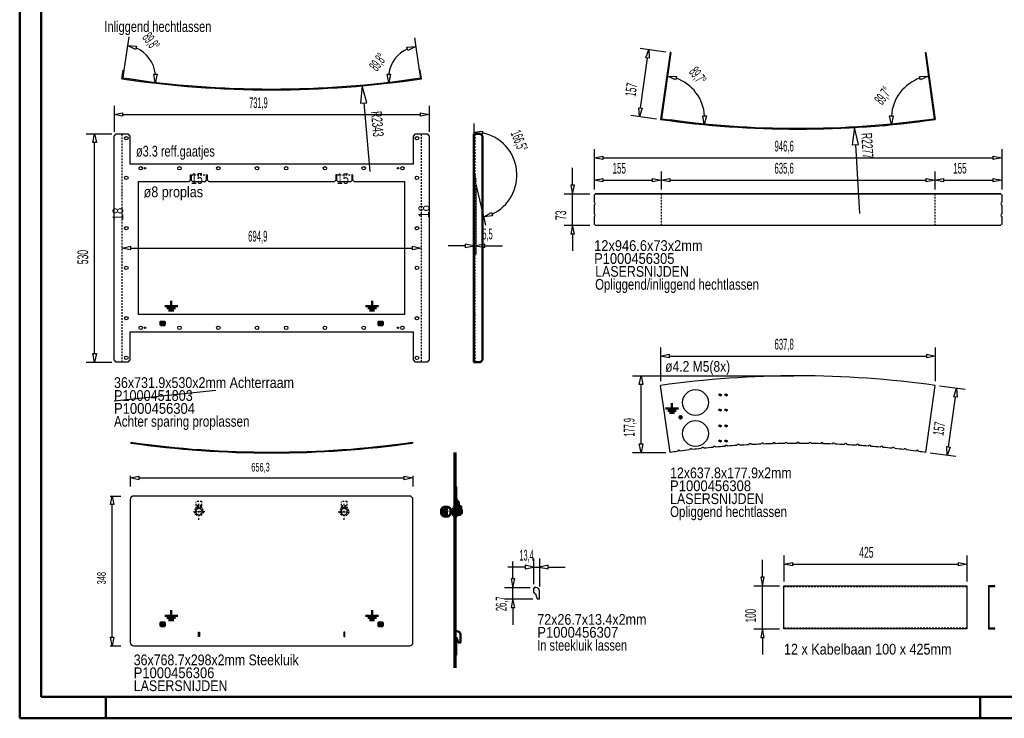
# Model space of a CAD drawing. Extents: x -12108 to -8028, y -6555 to -3705.
# Tile 1 of 3: x -12108 to -9822, y -6555 to -4933. Entities that reach past the tile are written whole.
import ezdxf
from ezdxf.enums import TextEntityAlignment as Align

# ---------------------------------------------------------------- set-up
doc = ezdxf.new("R2010")
doc.units = 0
doc.header["$MEASUREMENT"] = 0
doc.linetypes.add('DASHDOT', pattern=[8.5, 4, -2, 0.5, -2])
doc.linetypes.add('HIDDEN', pattern=[7, 4, -3])
doc.layers.get('0').update_dxf_attribs({"linetype": 'CONTINUOUS'})
for name, color, linetype in [('DIM49', 4, 'CONTINUOUS'), ('LE_GREEN', 3, 'CONTINUOUS'), ('LE_HIDDEN', 7, 'CONTINUOUS'), ('LE_MIDDLE', 7, 'CONTINUOUS'), ('TXT_ALL', 7, 'CONTINUOUS'), ('TXT_DIM49', 2, 'CONTINUOUS')]:
    doc.layers.add(name, color=color, linetype=linetype)
doc.layers.add('LE_ALL', color=7, linetype='CONTINUOUS', lineweight=50)

# ---------------------------------------------------------------- blocks, each defined once
blk = doc.blocks.new('_D1', base_point=(-10333.8, -6247.2))
at = {"layer": 'DIM49', "color": 1}
for p, q in [((-10333.8, -6177.2), (-10333.8, -6237.2)), ((-10333.8, -6197.2), (-10313.8, -6193.2)), ((-10313.8, -6193.2), (-10313.8, -6201.2)), ((-9928.8, -6201.2), (-9928.8, -6193.2)), ((-9928.8, -6193.2), (-9908.8, -6197.2)), ((-9908.8, -6177.2), (-9908.8, -6237.2)), ((-10313.8, -6201.2), (-10333.8, -6197.2)), ((-10313.8, -6197.2), (-9928.8, -6197.2)), ((-9908.8, -6197.2), (-9928.8, -6201.2))]:
    blk.add_line(p, q, dxfattribs=at)
at = {"layer": 'TXT_DIM49', "width": 0.596}
blk.add_text('425', height=25, dxfattribs=at).set_placement((-10142.3, -6182.2), align=Align.CENTER)
blk = doc.blocks.new('_D2', base_point=(-10333.8, -6347.2))
at = {"layer": 'DIM49', "color": 1}
for p, q in [((-10383.8, -6227.2), (-10383.8, -6187.2)), ((-10379.8, -6227.2), (-10387.8, -6227.2)), ((-10387.8, -6227.2), (-10383.8, -6247.2)), ((-10383.8, -6247.2), (-10379.8, -6227.2)), ((-10403.8, -6247.2), (-10343.8, -6247.2)), ((-10383.8, -6347.2), (-10383.8, -6247.2)), ((-10403.8, -6347.2), (-10343.8, -6347.2)), ((-10383.8, -6347.2), (-10387.8, -6367.2)), ((-10379.8, -6367.2), (-10383.8, -6347.2)), ((-10387.8, -6367.2), (-10379.8, -6367.2)), ((-10383.8, -6367.2), (-10383.8, -6407.2))]:
    blk.add_line(p, q, dxfattribs=at)
at = {"layer": 'TXT_DIM49', "width": 0.557}
blk.add_text('100', height=25, rotation=90, dxfattribs=at).set_placement((-10398.8, -6316.7), align=Align.CENTER)
blk = doc.blocks.new('_D47', base_point=(-11053.8, -5293.5))
at = {"layer": 'DIM49', "color": 1}
for p, q in [((-11053.8, -5173.5), (-11053.8, -5293.5)), ((-11053.8, -5193.5), (-11033.5, -5191.5)), ((-11034.3, -5199.5), (-11053.8, -5193.5)), ((-11033.5, -5191.5), (-11034.3, -5199.5)), ((-11025.8, -5410.2), (-11050.2, -5308.3)), ((-11030.5, -5390.8), (-11012.9, -5380.4)), ((-11010.3, -5388), (-11030.5, -5390.8)), ((-11012.9, -5380.4), (-11010.3, -5388))]:
    blk.add_line(p, q, dxfattribs=at)
blk.add_arc((-11053.8, -5293.5), 100, -65.0288, 78.5222, dxfattribs=at)
at = {"layer": 'TXT_DIM49', "width": 0.487}
blk.add_text('166,5°', height=25, rotation=291.5756, dxfattribs=at).set_placement((-10959.8, -5218.5), align=Align.CENTER)
blk = doc.blocks.new('_D48', base_point=(-11053.8, -5307.9))
at = {"layer": 'DIM49', "color": 1}
for p, q in [((-11053.8, -5477.9), (-11053.8, -5317.9)), ((-11048.3, -5477.9), (-11048.3, -5317.9)), ((-11073.8, -5457.9), (-11113.8, -5457.9)), ((-11053.8, -5457.9), (-11073.8, -5453.9)), ((-11073.8, -5453.9), (-11073.8, -5461.9)), ((-11073.8, -5461.9), (-11053.8, -5457.9)), ((-11053.8, -5457.9), (-11048.3, -5457.9)), ((-11028.3, -5453.9), (-11048.3, -5457.9)), ((-11048.3, -5457.9), (-11028.3, -5461.9)), ((-11028.3, -5461.9), (-11028.3, -5453.9)), ((-11028.3, -5457.9), (-10987.6, -5457.9))]:
    blk.add_line(p, q, dxfattribs=at)
at = {"layer": 'TXT_DIM49', "width": 0.495}
blk.add_text('5,5', height=25, dxfattribs=at).set_placement((-11022.1, -5442.9), align=Align.CENTER)
blk = doc.blocks.new('_D49', base_point=(-11870.9, -5463))
at = {"layer": 'DIM49', "color": 1}
for p, q in [((-11870.9, -5463), (-11850.9, -5459)), ((-11850.9, -5467), (-11870.9, -5463)), ((-11850.9, -5459), (-11850.9, -5467)), ((-11850.9, -5463), (-11196, -5463)), ((-11196, -5467), (-11196, -5459)), ((-11196, -5459), (-11176, -5463)), ((-11176, -5463), (-11196, -5467))]:
    blk.add_line(p, q, dxfattribs=at)
at = {"layer": 'TXT_DIM49', "width": 0.535}
blk.add_text('694,9', height=25, dxfattribs=at).set_placement((-11555.6, -5448), align=Align.CENTER)
blk = doc.blocks.new('_D50', base_point=(-11889.4, -5203))
at = {"layer": 'DIM49', "color": 1}
for p, q in [((-11889.4, -5133), (-11889.4, -5193)), ((-11157.5, -5133), (-11157.5, -5193)), ((-11889.4, -5153), (-11869.4, -5149)), ((-11869.4, -5157), (-11889.4, -5153)), ((-11869.4, -5149), (-11869.4, -5157)), ((-11869.4, -5153), (-11177.5, -5153)), ((-11177.5, -5157), (-11177.5, -5149)), ((-11177.5, -5149), (-11157.5, -5153)), ((-11157.5, -5153), (-11177.5, -5157))]:
    blk.add_line(p, q, dxfattribs=at)
at = {"layer": 'TXT_DIM49', "width": 0.512}
blk.add_text('731,9', height=25, dxfattribs=at).set_placement((-11554.2, -5138), align=Align.CENTER)
blk = doc.blocks.new('_D51', base_point=(-11884.4, -5728))
at = {"layer": 'DIM49', "color": 1}
for p, q in [((-11954.4, -5198), (-11894.4, -5198)), ((-11938.4, -5218), (-11934.4, -5198)), ((-11934.4, -5198), (-11930.4, -5218)), ((-11930.4, -5218), (-11938.4, -5218)), ((-11934.4, -5708), (-11934.4, -5218)), ((-11934.4, -5728), (-11938.4, -5708)), ((-11938.4, -5708), (-11930.4, -5708)), ((-11930.4, -5708), (-11934.4, -5728)), ((-11954.4, -5728), (-11894.4, -5728))]:
    blk.add_line(p, q, dxfattribs=at)
at = {"layer": 'TXT_DIM49', "width": 0.596}
blk.add_text('530', height=25, rotation=90, dxfattribs=at).set_placement((-11949.4, -5484), align=Align.CENTER)
blk = doc.blocks.new('_D52', base_point=(-11177.8, -5068))
at = {"layer": 'DIM49', "color": 1}
for p, q in [((-11191.8, -4974.9), (-11180.5, -5050.2)), ((-11209.2, -4996.4), (-11188.9, -4994.6)), ((-11206.9, -5004.1), (-11209.2, -4996.4)), ((-11188.9, -4994.6), (-11206.9, -5004.1)), ((-11271, -5081.7), (-11187.7, -5069.5)), ((-11255.5, -5058.9), (-11247.5, -5058.8)), ((-11251.2, -5078.8), (-11255.5, -5058.9)), ((-11247.5, -5058.8), (-11251.2, -5078.8))]:
    blk.add_line(p, q, dxfattribs=at)
blk.add_arc((-11177.8, -5068), 74.2, 114.0302, 172.8777, dxfattribs=at)
at = {"layer": 'TXT_DIM49', "width": 0.488}
blk.add_text('89,8°', height=25, rotation=53.4482, dxfattribs=at).set_placement((-11266.9, -5038.3), align=Align.CENTER)
blk = doc.blocks.new('_D53', base_point=(-11869.2, -5068))
at = {"layer": 'DIM49', "color": 1}
for p, q in [((-11854.8, -4972.7), (-11866.5, -5050.2)), ((-11857.8, -4992.4), (-11837.5, -4994.1)), ((-11839.7, -5001.8), (-11857.8, -4992.4)), ((-11837.5, -4994.1), (-11839.7, -5001.8)), ((-11773.7, -5082.1), (-11859.3, -5069.5)), ((-11793.5, -5079.1), (-11797.2, -5059.1)), ((-11797.2, -5059.1), (-11789.2, -5059.2)), ((-11789.2, -5059.2), (-11793.5, -5079.1))]:
    blk.add_line(p, q, dxfattribs=at)
blk.add_arc((-11869.2, -5068), 76.5, 6.6653, 66.4272, dxfattribs=at)
at = {"layer": 'TXT_DIM49', "width": 0.488}
blk.add_text('89,8°', height=25, rotation=306.5406, dxfattribs=at).set_placement((-11813.1, -4990.1), align=Align.CENTER)
blk = doc.blocks.new('_D54', base_point=(-11523.5, -2752.7))
at = {"layer": 'DIM49', "color": 1}
for p, q in [((-11313.3, -5086.2), (-11317.2, -5126.7)), ((-11302.3, -5125.4), (-11313.3, -5086.2)), ((-11317.2, -5126.7), (-11302.3, -5125.4)), ((-11309.7, -5126.1), (-11295.4, -5285.4))]:
    blk.add_line(p, q, dxfattribs=at)
at = {"layer": 'TXT_DIM49', "width": 0.602}
blk.add_text('R2343', height=25, rotation=275.1465, dxfattribs=at).set_placement((-11290.2, -5175.8), align=Align.CENTER)
blk = doc.blocks.new('_D55', base_point=(-11843.6, -6387))
at = {"layer": 'DIM49', "color": 1}
for p, q in [((-11898.6, -6039), (-11873.6, -6039)), ((-11897.6, -6059), (-11893.6, -6039)), ((-11893.6, -6039), (-11889.6, -6059)), ((-11889.6, -6059), (-11897.6, -6059)), ((-11893.6, -6367), (-11893.6, -6059)), ((-11893.6, -6387), (-11897.6, -6367)), ((-11897.6, -6367), (-11889.6, -6367)), ((-11889.6, -6367), (-11893.6, -6387)), ((-11898.6, -6387), (-11873.6, -6387))]:
    blk.add_line(p, q, dxfattribs=at)
at = {"layer": 'TXT_DIM49', "width": 0.596}
blk.add_text('348', height=20, rotation=90, dxfattribs=at).set_placement((-11908.6, -6229.8), align=Align.CENTER)
blk = doc.blocks.new('_D56', base_point=(-11851.6, -6047))
at = {"layer": 'DIM49', "color": 1}
for p, q in [((-11851.6, -5992), (-11851.6, -6017)), ((-11851.6, -5997), (-11831.6, -5993)), ((-11831.6, -6001), (-11851.6, -5997)), ((-11831.6, -5993), (-11831.6, -6001)), ((-11831.6, -5997), (-11215.3, -5997)), ((-11215.3, -6001), (-11215.3, -5993)), ((-11215.3, -5993), (-11195.3, -5997)), ((-11195.3, -5997), (-11215.3, -6001)), ((-11195.3, -5992), (-11195.3, -6017))]:
    blk.add_line(p, q, dxfattribs=at)
at = {"layer": 'TXT_DIM49', "width": 0.535}
blk.add_text('656,3', height=20, dxfattribs=at).set_placement((-11549.2, -5982), align=Align.CENTER)
blk = doc.blocks.new('_D57', base_point=(-9984.6, -5162.6))
at = {"layer": 'DIM49', "color": 1}
for p, q in [((-10018.9, -5064.5), (-9998.5, -5063.6)), ((-10017, -5072.2), (-10018.9, -5064.5)), ((-9998.5, -5063.6), (-10017, -5072.2)), ((-10103.5, -5178.8), (-10004.4, -5165.3)), ((-10088.4, -5156.3), (-10080.4, -5156)), ((-10083.7, -5176.1), (-10088.4, -5156.3)), ((-10080.4, -5156), (-10083.7, -5176.1))]:
    blk.add_line(p, q, dxfattribs=at)
blk.add_arc((-9984.6, -5162.6), 100, 109.4778, 176.2704, dxfattribs=at)
at = {"layer": 'TXT_DIM49', "width": 0.488}
blk.add_text('89,7°', height=25, rotation=52.8683, dxfattribs=at).set_placement((-10093.9, -5116.5), align=Align.CENTER)
blk = doc.blocks.new('_D58', base_point=(-10617.8, -5162.6))
at = {"layer": 'DIM49', "color": 1}
for p, q in [((-10603.9, -5063.6), (-10583.5, -5064.5)), ((-10585.4, -5072.2), (-10603.9, -5063.6)), ((-10583.5, -5064.5), (-10585.4, -5072.2)), ((-10498.9, -5178.8), (-10598, -5165.3)), ((-10518.7, -5176.1), (-10522, -5156)), ((-10522, -5156), (-10514, -5156.3)), ((-10514, -5156.3), (-10518.7, -5176.1))]:
    blk.add_line(p, q, dxfattribs=at)
blk.add_arc((-10617.8, -5162.6), 100, 3.7296, 70.5222, dxfattribs=at)
at = {"layer": 'TXT_DIM49', "width": 0.488}
blk.add_text('89,7°', height=25, rotation=307.1202, dxfattribs=at).set_placement((-10543.7, -5070), align=Align.CENTER)
blk = doc.blocks.new('_D59', base_point=(-10774.5, -5336.8))
at = {"layer": 'DIM49', "color": 1}
for p, q in [((-10774.5, -5285.1), (-10774.5, -5326.8)), ((-10774.5, -5305.1), (-10754.5, -5301.1)), ((-10754.5, -5301.1), (-10754.5, -5309.1)), ((-10639, -5309.1), (-10639, -5301.1)), ((-10639, -5301.1), (-10619, -5305.1)), ((-10619, -5285.1), (-10619, -5326.8)), ((-10754.5, -5309.1), (-10774.5, -5305.1)), ((-10754.5, -5305.1), (-10639, -5305.1)), ((-10619, -5305.1), (-10639, -5309.1))]:
    blk.add_line(p, q, dxfattribs=at)
at = {"layer": 'TXT_DIM49', "width": 0.557}
blk.add_text('155', height=25, dxfattribs=at).set_placement((-10716.3, -5290.1), align=Align.CENTER)
blk = doc.blocks.new('_D60', base_point=(-10619, -5336.8))
at = {"layer": 'DIM49', "color": 1}
for p, q in [((-10619, -5285.1), (-10619, -5326.8)), ((-10619, -5305.1), (-10599, -5301.1)), ((-10599, -5301.1), (-10599, -5309.1)), ((-10003.4, -5309.1), (-10003.4, -5301.1)), ((-10003.4, -5301.1), (-9983.4, -5305.1)), ((-9983.4, -5285.1), (-9983.4, -5326.8)), ((-10599, -5309.1), (-10619, -5305.1)), ((-10599, -5305.1), (-10003.4, -5305.1)), ((-9983.4, -5305.1), (-10003.4, -5309.1))]:
    blk.add_line(p, q, dxfattribs=at)
at = {"layer": 'TXT_DIM49', "width": 0.535}
blk.add_text('635,6', height=25, dxfattribs=at).set_placement((-10333.3, -5290.1), align=Align.CENTER)
blk = doc.blocks.new('_D61', base_point=(-9983.4, -5336.8))
at = {"layer": 'DIM49', "color": 1}
for p, q in [((-9983.4, -5285.1), (-9983.4, -5326.8)), ((-9983.4, -5305.1), (-9963.4, -5301.1)), ((-9963.4, -5301.1), (-9963.4, -5309.1)), ((-9847.9, -5309.1), (-9847.9, -5301.1)), ((-9847.9, -5301.1), (-9827.9, -5305.1)), ((-9827.9, -5285.1), (-9827.9, -5326.8)), ((-9963.4, -5309.1), (-9983.4, -5305.1)), ((-9963.4, -5305.1), (-9847.9, -5305.1)), ((-9827.9, -5305.1), (-9847.9, -5309.1))]:
    blk.add_line(p, q, dxfattribs=at)
at = {"layer": 'TXT_DIM49', "width": 0.557}
blk.add_text('155', height=25, dxfattribs=at).set_placement((-9925.2, -5290.1), align=Align.CENTER)
blk = doc.blocks.new('_D62', base_point=(-10774.5, -5336.8))
at = {"layer": 'DIM49', "color": 1}
for p, q in [((-10774.5, -5233.7), (-10774.5, -5326.8)), ((-9827.9, -5233.7), (-9827.9, -5326.8)), ((-10774.5, -5253.7), (-10754.5, -5249.7)), ((-10754.5, -5257.7), (-10774.5, -5253.7)), ((-10754.5, -5249.7), (-10754.5, -5257.7)), ((-10754.5, -5253.7), (-9847.9, -5253.7)), ((-9847.9, -5257.7), (-9847.9, -5249.7)), ((-9847.9, -5249.7), (-9827.9, -5253.7)), ((-9827.9, -5253.7), (-9847.9, -5257.7))]:
    blk.add_line(p, q, dxfattribs=at)
at = {"layer": 'TXT_DIM49', "width": 0.535}
blk.add_text('946,6', height=25, dxfattribs=at).set_placement((-10333.3, -5238.7), align=Align.CENTER)
blk = doc.blocks.new('_D63', base_point=(-10774.5, -5409.8))
at = {"layer": 'DIM49', "color": 1}
for p, q in [((-10824.5, -5316.8), (-10824.5, -5276.8)), ((-10820.5, -5316.8), (-10828.5, -5316.8)), ((-10828.5, -5316.8), (-10824.5, -5336.8)), ((-10824.5, -5336.8), (-10820.5, -5316.8)), ((-10844.5, -5336.8), (-10784.5, -5336.8)), ((-10824.5, -5409.8), (-10824.5, -5336.8)), ((-10844.5, -5409.8), (-10784.5, -5409.8)), ((-10824.5, -5409.8), (-10828.5, -5429.8)), ((-10820.5, -5429.8), (-10824.5, -5409.8)), ((-10828.5, -5429.8), (-10820.5, -5429.8)), ((-10824.5, -5429.8), (-10824.5, -5469.8))]:
    blk.add_line(p, q, dxfattribs=at)
at = {"layer": 'TXT_DIM49', "width": 0.596}
blk.add_text('73', height=25, rotation=90, dxfattribs=at).set_placement((-10839.5, -5386.8), align=Align.CENTER)
blk = doc.blocks.new('_D64', base_point=(-10301.2, -2909.8))
at = {"layer": 'DIM49', "color": 1}
for p, q in [((-10170.1, -5183), (-10175.3, -5223.4)), ((-10160.3, -5222.5), (-10170.1, -5183)), ((-10175.3, -5223.4), (-10160.3, -5222.5)), ((-10167.8, -5222.9), (-10158.6, -5382.7))]:
    blk.add_line(p, q, dxfattribs=at)
at = {"layer": 'TXT_DIM49', "width": 0.602}
blk.add_text('R2277', height=25, rotation=273.3006, dxfattribs=at).set_placement((-10152.6, -5225.9), align=Align.CENTER)
blk = doc.blocks.new('_D65', base_point=(-10620.1, -5164.3))
at = {"layer": 'DIM49', "color": 1}
for p, q in [((-10667.5, -4999.1), (-10608.1, -5007.5)), ((-10654.5, -5021.1), (-10647.7, -5001.9)), ((-10647.7, -5001.9), (-10646.6, -5022.3)), ((-10666.8, -5137.6), (-10650.5, -5021.7)), ((-10646.6, -5022.3), (-10654.5, -5021.1)), ((-10669.6, -5157.4), (-10670.8, -5137)), ((-10670.8, -5137), (-10662.8, -5138.1)), ((-10662.8, -5138.1), (-10669.6, -5157.4)), ((-10689.4, -5154.6), (-10630, -5162.9))]:
    blk.add_line(p, q, dxfattribs=at)
at = {"layer": 'TXT_DIM49', "width": 0.557}
blk.add_text('157', height=25, rotation=82, dxfattribs=at).set_placement((-10676.2, -5096.9), align=Align.CENTER)
blk = doc.blocks.new('_D66', base_point=(-10915, -6253.9))
at = {"layer": 'DIM49', "color": 1}
for p, q in [((-10915, -6183.9), (-10915, -6243.9)), ((-10901.6, -6183.9), (-10901.6, -6249.2)), ((-10935, -6203.9), (-10975, -6203.9)), ((-10915, -6203.9), (-10935, -6199.9)), ((-10935, -6199.9), (-10935, -6207.9)), ((-10935, -6207.9), (-10915, -6203.9)), ((-10915, -6203.9), (-10901.6, -6203.9)), ((-10881.6, -6199.9), (-10901.6, -6203.9)), ((-10901.6, -6203.9), (-10881.6, -6207.9)), ((-10881.6, -6207.9), (-10881.6, -6199.9)), ((-10881.6, -6203.9), (-10841.6, -6203.9))]:
    blk.add_line(p, q, dxfattribs=at)
at = {"layer": 'TXT_DIM49', "width": 0.491}
blk.add_text('13,4', height=25, rotation=0, dxfattribs=at).set_placement((-10931.5, -6188.9), align=Align.CENTER)
blk = doc.blocks.new('_D67', base_point=(-10913, -6251.2))
at = {"layer": 'DIM49', "color": 1}
for p, q in [((-10963, -6231.2), (-10963, -6191.2)), ((-10959, -6231.2), (-10967, -6231.2)), ((-10967, -6231.2), (-10963, -6251.2)), ((-10963, -6251.2), (-10959, -6231.2)), ((-10983, -6251.2), (-10923, -6251.2)), ((-10963, -6278), (-10963, -6251.2)), ((-10983, -6278), (-10916.6, -6278)), ((-10963, -6278), (-10967, -6298)), ((-10959, -6298), (-10963, -6278)), ((-10967, -6298), (-10959, -6298)), ((-10963, -6298), (-10963, -6338))]:
    blk.add_line(p, q, dxfattribs=at)
at = {"layer": 'TXT_DIM49', "width": 0.52}
blk.add_text('26,7', height=25, rotation=90, dxfattribs=at).set_placement((-10978, -6289.3), align=Align.CENTER)
blk = doc.blocks.new('_D68', base_point=(-10620.1, -5782.2))
at = {"layer": 'DIM49', "color": 1}
for p, q in [((-10620.1, -5693.8), (-10620.1, -5772.2)), ((-10620.1, -5713.8), (-10600.1, -5709.8)), ((-10600.1, -5717.8), (-10620.1, -5713.8)), ((-10600.1, -5709.8), (-10600.1, -5717.8)), ((-10600.1, -5713.8), (-10002.3, -5713.8)), ((-10002.3, -5717.8), (-10002.3, -5709.8)), ((-10002.3, -5709.8), (-9982.3, -5713.8)), ((-9982.3, -5713.8), (-10002.3, -5717.8)), ((-9982.3, -5693.8), (-9982.3, -5772.2))]:
    blk.add_line(p, q, dxfattribs=at)
at = {"layer": 'TXT_DIM49', "width": 0.535}
blk.add_text('637,8', height=25, rotation=360, dxfattribs=at).set_placement((-10333.3, -5698.8), align=Align.CENTER)
blk = doc.blocks.new('_D69', base_point=(-10598.2, -5937.7))
at = {"layer": 'DIM49', "color": 1}
for p, q in [((-10685.7, -5759.8), (-10311.2, -5759.8)), ((-10669.7, -5779.8), (-10665.7, -5759.8)), ((-10665.7, -5759.8), (-10661.7, -5779.8)), ((-10661.7, -5779.8), (-10669.7, -5779.8)), ((-10665.7, -5917.7), (-10665.7, -5779.8)), ((-10665.7, -5937.7), (-10669.7, -5917.7)), ((-10669.7, -5917.7), (-10661.7, -5917.7)), ((-10661.7, -5917.7), (-10665.7, -5937.7)), ((-10685.7, -5937.7), (-10608.2, -5937.7))]:
    blk.add_line(p, q, dxfattribs=at)
at = {"layer": 'TXT_DIM49', "width": 0.512}
blk.add_text('177,9', height=25, rotation=90, dxfattribs=at).set_placement((-10680.7, -5879.4), align=Align.CENTER)
blk = doc.blocks.new('_D70', base_point=(-10004.2, -5937.7))
at = {"layer": 'DIM49', "color": 1}
for p, q in [((-9913, -5791.9), (-9972.4, -5783.6)), ((-9939.6, -5808.4), (-9932.8, -5789.2)), ((-9932.8, -5789.2), (-9931.6, -5809.5)), ((-9951.9, -5924.8), (-9935.6, -5809)), ((-9931.6, -5809.5), (-9939.6, -5808.4)), ((-9934.9, -5947.4), (-9994.3, -5939.1)), ((-9954.7, -5944.6), (-9955.8, -5924.3)), ((-9955.8, -5924.3), (-9947.9, -5925.4)), ((-9947.9, -5925.4), (-9954.7, -5944.6))]:
    blk.add_line(p, q, dxfattribs=at)
at = {"layer": 'TXT_DIM49', "width": 0.557}
blk.add_text('157', height=25, rotation=82, dxfattribs=at).set_placement((-9961.3, -5884.2), align=Align.CENTER)

msp = doc.modelspace()

# ---------------------------------------------------------------- linework, layer by layer
for p, q in [((-10598.2, -5008.9), (-10620.1, -5164.3)), ((-10596.2, -5009.1), (-10617.8, -5162.6)), ((-10596.2, -5009.1), (-10598.2, -5008.9)), ((-10006.2, -5009.1), (-10004.2, -5008.9)), ((-10006.2, -5009.1), (-9984.6, -5162.6)), ((-10004.2, -5008.9), (-9982.3, -5164.3)), ((-11871.4, -5069.7), (-11868.5, -5049.9)), ((-11178.5, -5049.9), (-11180.5, -5050.2)), ((-11180.5, -5050.2), (-11177.8, -5068)), ((-11175.6, -5069.7), (-11178.5, -5049.9)), ((-11831, -5073.4), (-11831.3, -5075.4)), ((-11216, -5073.4), (-11215.7, -5075.4)), ((-11889.4, -5818), (-11653.2, -5792.9)), ((-11196.6, -5914.1), (-11196.3, -5916))]:
    msp.add_line(p, q)
for points in [[(-11868.5, -5049.9), (-11866.5, -5050.2), (-11869.2, -5068)], [(-10333.8, -6247.2), (-9908.8, -6247.2), (-9908.8, -6347.2), (-10333.8, -6347.2), (-10333.8, -6247.2)], [(-9857.3, -6345.7), (-9857.3, -6248.7), (-9843.8, -6248.7), (-9843.8, -6247.2), (-9858.8, -6247.2), (-9858.8, -6347.2), (-9843.8, -6347.2), (-9843.8, -6345.7), (-9857.3, -6345.7)]]:
    msp.add_lwpolyline(points)
msp.add_lwpolyline([(-11850.4, -5914.1), (-11850.7, -5916, 0.070101), (-11196.3, -5916)], format="xyb")
for centre, radius, start, end in [((-11523.5, -2752.7), 2343, -98.54, -81.46), ((-11523.5, -2752.7), 2341, -98.4911, -81.509), ((-10301.2, -2909.8), 2277, -98.0503, -81.9497), ((-10301.2, -2909.8), 2275, -98, -82), ((-11523.5, -3594), 2343, -98.0198, -81.9802)]:
    msp.add_arc(centre, radius, start, end)
at = {"layer": 'LE_ALL', "color": 1}
for p, q in [((-11771.7, -5598), (-11756.6, -5598)), ((-11275.3, -5598), (-11290.3, -5598)), ((-11766.7, -5602.7), (-11756.6, -5602.7)), ((-11762.6, -5607.9), (-11750.6, -5607.9)), ((-11746.6, -5602.7), (-11756.6, -5602.7)), ((-11300.4, -5602.7), (-11290.3, -5602.7)), ((-11284.3, -5607.9), (-11296.3, -5607.9)), ((-11280.3, -5602.7), (-11290.3, -5602.7)), ((-11780.6, -5636), (-11781.6, -5636)), ((-11781.6, -5640), (-11780.6, -5640)), ((-11780.6, -5634), (-11780.6, -5642)), ((-11772.6, -5634), (-11772.6, -5642)), ((-11771.6, -5636), (-11772.6, -5636)), ((-11772.6, -5640), (-11771.6, -5640)), ((-11275.3, -5636), (-11274.3, -5636)), ((-11274.3, -5640), (-11275.3, -5640)), ((-11274.3, -5634), (-11274.3, -5642)), ((-11266.3, -5634), (-11266.3, -5642)), ((-11266.3, -5636), (-11265.3, -5636)), ((-11265.3, -5640), (-11266.3, -5640)), ((-10603.8, -5840.7), (-10593.8, -5840.7)), ((-10587.8, -5845.9), (-10599.8, -5845.9)), ((-10578.7, -5836), (-10593.8, -5836)), ((-10583.7, -5840.7), (-10593.8, -5840.7)), ((-11780.6, -6333), (-11780.6, -6341)), ((-11772.6, -6333), (-11772.6, -6341)), ((-11771.7, -6317), (-11756.6, -6317)), ((-11766.7, -6321.7), (-11756.6, -6321.7)), ((-11762.6, -6326.9), (-11750.6, -6326.9)), ((-11746.6, -6321.7), (-11756.6, -6321.7)), ((-11300.4, -6321.7), (-11290.3, -6321.7)), ((-11284.3, -6326.9), (-11296.3, -6326.9)), ((-11275.3, -6317), (-11290.3, -6317)), ((-11280.3, -6321.7), (-11290.3, -6321.7)), ((-11274.3, -6333), (-11274.3, -6341)), ((-11266.3, -6333), (-11266.3, -6341)), ((-11780.6, -6335), (-11781.6, -6335)), ((-11781.6, -6339), (-11780.6, -6339)), ((-11771.6, -6335), (-11772.6, -6335)), ((-11772.6, -6339), (-11771.6, -6339)), ((-11275.3, -6335), (-11274.3, -6335)), ((-11274.3, -6339), (-11275.3, -6339)), ((-11266.3, -6335), (-11265.3, -6335)), ((-11265.3, -6339), (-11266.3, -6339)), ((-11908.5, -6505.2), (-11908.5, -6555.2)), ((-9878.5, -6505.2), (-9878.5, -6555.2))]:
    msp.add_line(p, q, dxfattribs=at)
at = {"layer": 'LE_ALL'}
for p, q in [((-11051.8, -5728), (-11053.8, -5728)), ((-11096.6, -5938), (-11096.6, -6043.5)), ((-11096.6, -6043.5), (-11093, -6058.3)), ((-11094.6, -6043.3), (-11091.1, -6057.9)), ((-11091.1, -6057.9), (-11093, -6058.3)), ((-11089.1, -6051.3), (-11091.1, -6051.3)), ((-11091.1, -6051.3), (-11091.1, -6059.8)), ((-11089.1, -6051.3), (-11089.1, -6059.8)), ((-11129.1, -6071.2), (-11129.1, -6079.3)), ((-11127.5, -6073), (-11127.5, -6077.4)), ((-11127.2, -6073), (-11127.2, -6077.3)), ((-11122.7, -6064.8), (-11114.6, -6064.8)), ((-11121.9, -6073), (-11121.9, -6077.4)), ((-11121, -6076.9), (-11116.4, -6075.7)), ((-11121, -6076.9), (-11121, -6078.4)), ((-11121, -6078.4), (-11118.4, -6077.7)), ((-11119.6, -6067.2), (-11116.4, -6066.3)), ((-11119.6, -6067.2), (-11119.6, -6070.3)), ((-11119.6, -6070.3), (-11118.7, -6070)), ((-11119.6, -6071.1), (-11116.4, -6070.2)), ((-11119.6, -6071.1), (-11119.6, -6072.7)), ((-11119.6, -6074), (-11119.6, -6075.8)), ((-11119.6, -6075.8), (-11115.3, -6074.6)), ((-11119.6, -6078.6), (-11118.4, -6077.7)), ((-11119.6, -6078.6), (-11119.6, -6079.9)), ((-11117.8, -6078.8), (-11119.6, -6079.9)), ((-11116.4, -6079.6), (-11119.6, -6081.5)), ((-11119.6, -6081.5), (-11119.6, -6083.8)), ((-11117.6, -6081.7), (-11119.1, -6082.6)), ((-11118.7, -6068.2), (-11118.4, -6068.1)), ((-11118.7, -6070), (-11118.7, -6068.2)), ((-11118.4, -6068.1), (-11118.4, -6069.9)), ((-11118.4, -6069.9), (-11117.6, -6069.7)), ((-11116.4, -6072.9), (-11118.1, -6073.9)), ((-11118.1, -6073.9), (-11115.3, -6073.2)), ((-11117.8, -6077.5), (-11116.4, -6077.1)), ((-11116.4, -6078), (-11117.8, -6077.5)), ((-11117.8, -6078.8), (-11116.4, -6079.2)), ((-11117.7, -6072), (-11116.4, -6071.6)), ((-11117.7, -6072), (-11116.4, -6072.2)), ((-11117.6, -6067.9), (-11117.3, -6067.8)), ((-11117.6, -6067.9), (-11117.6, -6069.7)), ((-11117.6, -6081.7), (-11117.6, -6082.6)), ((-11117.3, -6067.8), (-11117.3, -6069.6)), ((-11117.3, -6069.6), (-11116.4, -6069.4)), ((-11116.4, -6081), (-11116.9, -6081.3)), ((-11116.9, -6081.3), (-11116.9, -6082.6)), ((-11116.4, -6066.3), (-11116.4, -6069.4)), ((-11116.4, -6070.2), (-11116.4, -6071.6)), ((-11116.4, -6072.2), (-11116.4, -6072.9)), ((-11116.4, -6075.7), (-11116.4, -6077.1)), ((-11116.4, -6078), (-11116.4, -6079.2)), ((-11116.4, -6079.6), (-11116.4, -6081)), ((-11115.3, -6073.2), (-11115.3, -6074.6)), ((-11108.1, -6071.2), (-11108.1, -6079.3)), ((-11103.5, -6070.4), (-11107.1, -6071)), ((-11103.7, -6080.2), (-11107.1, -6079.5)), ((-11103.5, -6070.4), (-11105.4, -6070.7)), ((-11103.7, -6080.2), (-11105.2, -6079.9)), ((-11103.1, -6070.9), (-11103.1, -6079.7)), ((-11103.1, -6072), (-11102.6, -6072)), ((-11103.1, -6078.6), (-11102.6, -6078.6)), ((-11102.6, -6068.3), (-11101.6, -6068.3)), ((-11102.6, -6082.3), (-11102.6, -6068.3)), ((-11100.1, -6065.3), (-11100.1, -6085.3)), ((-11098.6, -6065.3), (-11098.6, -6085.3)), ((-11098.6, -6067.3), (-11096.2, -6067.3)), ((-11098.6, -6068.3), (-11096.2, -6068.3)), ((-11098.6, -6068.3), (-11096.2, -6069.1)), ((-11096.2, -6070.4), (-11098.6, -6071.3)), ((-11098.6, -6071.3), (-11095.7, -6071.3)), ((-11098.6, -6079.3), (-11096.2, -6079.3)), ((-11098.6, -6079.3), (-11096.2, -6080.1)), ((-11098.6, -6082.3), (-11096.2, -6081.4)), ((-11096.2, -6083.5), (-11096.2, -6067.1)), ((-11095.7, -6064.4), (-11093.7, -6064.4)), ((-11095.7, -6069.8), (-11093.7, -6069.8)), ((-11095.7, -6080.8), (-11093.7, -6080.8)), ((-11093.7, -6071.3), (-11090.1, -6071.3)), ((-11093.2, -6067.1), (-11093.2, -6083.5)), ((-11093.2, -6067.3), (-11090.1, -6067.3)), ((-11090.1, -6068.3), (-11093.2, -6069.4)), ((-11093.2, -6068.3), (-11090.1, -6068.3)), ((-11093.2, -6070.2), (-11090.1, -6071.3)), ((-11093.2, -6080.4), (-11090.1, -6079.3)), ((-11093.2, -6079.3), (-11090.1, -6079.3)), ((-11093.2, -6081.2), (-11090.1, -6082.3)), ((-11090.1, -6067.3), (-11090.1, -6068.4)), ((-11090.1, -6082.3), (-11090.1, -6068.3)), ((-11090.1, -6068.4), (-11085.1, -6068.4)), ((-11087.6, -6061.3), (-11086.6, -6061.3)), ((-11087.6, -6063.3), (-11086.6, -6063.3)), ((-11085.1, -6064.8), (-11085.1, -6082.5)), ((-11085.1, -6068.2), (-11085.1, -6070.2)), ((-11085.1, -6081.3), (-11083.1, -6081.3)), ((-11083.1, -6064.8), (-11083.1, -6081.3)), ((-11082.8, -6080.8), (-11082.8, -6069.8)), ((-11082.6, -6071.8), (-11082.6, -6078.8)), ((-11081.4, -6071.8), (-11082.6, -6071.8)), ((-11081.4, -6078.8), (-11082.6, -6078.8)), ((-11081.4, -6071.8), (-11081.4, -6078.8)), ((-11114.4, -6086.8), (-11122.8, -6086.8)), ((-11122.7, -6085.8), (-11114.6, -6085.8)), ((-11116.4, -6083.8), (-11119.6, -6083.8)), ((-11117.6, -6082.6), (-11119.1, -6082.6)), ((-11116.4, -6082.6), (-11116.9, -6082.6)), ((-11116.4, -6082.6), (-11116.4, -6083.8)), ((-11102.6, -6082.3), (-11101.6, -6082.3)), ((-11098.6, -6082.3), (-11096.2, -6082.3)), ((-11098.6, -6083.3), (-11096.3, -6083.3)), ((-11093.7, -6086.2), (-11095.7, -6086.2)), ((-11093.2, -6082.3), (-11090.1, -6082.3)), ((-11093.2, -6083.3), (-11090.1, -6083.3)), ((-11096.6, -6355.2), (-11098.6, -6355.2)), ((-11093.2, -6352.7), (-11096.6, -6352.7)), ((-11096.6, -6365.2), (-11098.6, -6365.2)), ((-11094.5, -6367.7), (-11090.2, -6379.4)), ((-11098.6, -6388), (-11096.6, -6388)), ((-11098.6, -6388), (-11098.6, -6438)), ((-11096.6, -6438), (-11096.6, -6387)), ((-11096.6, -6387), (-11096.6, -6438)), ((-11094.6, -6408.3), (-11096.6, -6408.3))]:
    msp.add_line(p, q, dxfattribs=at)
at = {"layer": 'LE_ALL', "color": 10}
for points in [[(-12108.5, -6555.2), (-8028.5, -6555.2), (-8028.5, -3705.2), (-12108.5, -3705.2), (-12108.5, -6555.2)], [(-12058.5, -6505.2), (-8078.5, -6505.2), (-8078.5, -3755.2), (-12058.5, -3755.2), (-12058.5, -6505.2)]]:
    msp.add_lwpolyline(points, dxfattribs=at)
at = {"layer": 'LE_ALL'}
for points in [[(-11053.8, -5617.7), (-11051.8, -5617.7), (-11053.8, -5617.7), (-11053.8, -5728), (-11038.8, -5728), (-11033.8, -5723), (-11033.8, -5203), (-11038.8, -5198), (-11053.8, -5198), (-11053.8, -5637)], [(-11096.6, -6038), (-11098.6, -6038), (-11098.6, -5938)], [(-11094.6, -6043.3), (-11094.6, -6017.7), (-11096.6, -6017.7)], [(-11096.6, -6039), (-11098.6, -6039), (-11098.6, -6387), (-11096.6, -6387), (-11096.6, -6039)], [(-11122.2, -6072.9), (-11122.2, -6077.4), (-11122.2, -6073)], [(-11119.6, -6072.7), (-11117.8, -6072.9), (-11119.6, -6074)], [(-11098.6, -6065.3), (-11100.1, -6065.3), (-11101.6, -6066.8)], [(-11098.6, -6085.3), (-11100.1, -6085.3), (-11101.6, -6083.8), (-11101.6, -6066.8)], [(-11085.1, -6082.3), (-11090.1, -6082.3), (-11090.1, -6083.3)], [(-11096.6, -6367.7), (-11094.6, -6367.7), (-11094.6, -6408.3)], [(-11094.6, -6408.3), (-11094.6, -6367.7), (-11096.6, -6367.7), (-11096.6, -6387)]]:
    msp.add_lwpolyline(points, dxfattribs=at)
at = {"layer": 'LE_ALL', "color": 1}
for points in [[(-11741.6, -5598), (-11756.6, -5598), (-11756.6, -5585.3)], [(-11305.4, -5598), (-11290.3, -5598), (-11290.3, -5585.3)], [(-11781.6, -5642), (-11771.6, -5642), (-11771.6, -5634), (-11781.6, -5634), (-11781.6, -5642)], [(-11265.3, -5642), (-11275.3, -5642), (-11275.3, -5634), (-11265.3, -5634), (-11265.3, -5642)], [(-10608.8, -5836), (-10593.8, -5836), (-10593.8, -5823.3)], [(-11741.6, -6317), (-11756.6, -6317), (-11756.6, -6304.3)], [(-11305.4, -6317), (-11290.3, -6317), (-11290.3, -6304.3)], [(-11781.6, -6341), (-11771.6, -6341), (-11771.6, -6333), (-11781.6, -6333), (-11781.6, -6341)], [(-11265.3, -6341), (-11275.3, -6341), (-11275.3, -6333), (-11265.3, -6333), (-11265.3, -6341)]]:
    msp.add_lwpolyline(points, dxfattribs=at)
at = {"layer": 'LE_ALL'}
for points in [[(-11130.1, -6079.5), (-11130.1, -6071.1, -0.220294), (-11122.8, -6063.8)], [(-11122.8, -6063.8), (-11114.4, -6063.8, -0.220294), (-11107.1, -6071.1), (-11107.1, -6079.5, -0.158513), (-11111.8, -6085.5)], [(-11093.7, -6064.4, -0.197705), (-11093.7, -6069.8, -0.090909), (-11093.7, -6080.8, -0.197705), (-11093.7, -6086.2)], [(-11090.2, -6379.4), (-11085.2, -6379.4), (-11085.2, -6360.7, 0.414214), (-11093.2, -6352.7)]]:
    msp.add_lwpolyline(points, format="xyb", dxfattribs=at)
at = {"layer": 'LE_ALL', "color": 1}
for centre in [(-11776.6, -5638), (-11270.3, -5638), (-10573.8, -5856), (-11776.6, -6337), (-11270.3, -6337)]:
    msp.add_circle(centre, 3, dxfattribs=at)
at = {"layer": 'LE_ALL'}
for centre, radius, start, end in [((-11118.6, -6075.3), 12.2, -159.8469, -110.1531), ((-11118.6, -6075.3), 11.2, 111.0395, 158.9605), ((-11118.6, -6075.3), 11.2, -158.9605, -111.0395), ((-11124.7, -6073), 2.8, -5.1868, -177.0674), ((-11124.7, -6077.4), 2.8, -179.6728, 0.627), ((-11124.7, -6073), 2.5, -3.8963, 180), ((-11124.7, -6077.4), 2.5, 176.8032, -0.1105), ((-11118.6, -6075.3), 11.2, 21.0395, 68.9605), ((-11118.6, -6075.3), 11.2, -68.9605, -21.0395), ((-11103.6, -6070.9), 0.5, 0, 100.7012), ((-11103.6, -6079.7), 0.5, -100.7012, 0), ((-11089.2, -6067.1), 7.06, 157.6331, -157.6331), ((-11089.2, -6083.5), 7.06, 157.6331, -157.6331), ((-11065.7, -6075.3), 30.5, 169.6111, -169.6111), ((-11087.6, -6059.8), 3.5, 180, -90), ((-11087.6, -6059.8), 1.5, 180, -90), ((-11086.6, -6064.8), 3.5, 0, 90), ((-11086.6, -6064.8), 1.5, 0, 90), ((-11118.6, -6075.3), 12.2, -69.8469, -56.1818)]:
    msp.add_arc(centre, radius, start, end, dxfattribs=at)
at = {"layer": 'LE_GREEN'}
for p, q in [((-11712.3, -5293.3), (-11712.3, -5305.3)), ((-11712.3, -5293.3), (-11710.3, -5293.3)), ((-11710.3, -5293.3), (-11710.3, -5305.3)), ((-11674.3, -5305.3), (-11674.3, -5293.3)), ((-11674.3, -5293.3), (-11672.3, -5293.3)), ((-11672.3, -5305.3), (-11672.3, -5293.3)), ((-11374.7, -5293.3), (-11374.7, -5305.3)), ((-11372.7, -5293.3), (-11374.7, -5293.3)), ((-11372.7, -5293.3), (-11372.7, -5305.3)), ((-11336.7, -5305.3), (-11336.7, -5293.3)), ((-11336.7, -5293.3), (-11334.7, -5293.3)), ((-11334.7, -5305.3), (-11334.7, -5293.3)), ((-11712.3, -5305.3), (-11715.3, -5308.3)), ((-11710.3, -5305.3), (-11707.3, -5308.3)), ((-11707.3, -5308.3), (-11677.3, -5308.3)), ((-11707.3, -5308.3), (-11677.3, -5308.3)), ((-11707.3, -5308.3), (-11677.3, -5308.3)), ((-11677.3, -5308.3), (-11674.3, -5305.3)), ((-11672.3, -5305.3), (-11669.3, -5308.3)), ((-11669.3, -5308.3), (-11377.7, -5308.3)), ((-11374.7, -5305.3), (-11377.7, -5308.3)), ((-11372.7, -5305.3), (-11369.7, -5308.3)), ((-11369.7, -5308.3), (-11339.7, -5308.3)), ((-11339.7, -5308.3), (-11336.7, -5305.3)), ((-11334.7, -5305.3), (-11331.7, -5308.3)), ((-10774.5, -5339.1), (-10774.5, -5356.4)), ((-9830.3, -5336.8), (-10772.1, -5336.8)), ((-10772.1, -5336.8), (-9830.3, -5336.8)), ((-9827.9, -5339.1), (-9827.9, -5356.4)), ((-10774.5, -5363.1), (-10774.5, -5383.4)), ((-9827.9, -5363.1), (-9827.9, -5383.4)), ((-10774.5, -5390.1), (-10774.5, -5407.4)), ((-9827.9, -5390.1), (-9827.9, -5407.4)), ((-10772.1, -5409.8), (-9830.3, -5409.8)), ((-10598.2, -5937.7), (-10620.1, -5782.2)), ((-11694.6, -6067.6), (-11700, -6073)), ((-11684.6, -6073), (-11690, -6067.6)), ((-11690, -6082.9), (-11684.6, -6077.6)), ((-11357, -6067.6), (-11362.4, -6073)), ((-11347, -6073), (-11352.4, -6067.6)), ((-11352.4, -6082.9), (-11347, -6077.6)), ((-10913, -6253.9), (-10915, -6253.9)), ((-10915, -6253.9), (-10915, -6263.7)), ((-10913, -6263.7), (-10915, -6263.7)), ((-10913, -6253.9), (-10913, -6251.2)), ((-10909.6, -6251.2), (-10913, -6251.2)), ((-10913, -6263.7), (-10913, -6266.2)), ((-10901.6, -6278), (-10901.6, -6259.2)), ((-10910.9, -6266.2), (-10913, -6266.2)), ((-10910.9, -6266.2), (-10906.6, -6278)), ((-10906.6, -6278), (-10901.6, -6278))]:
    msp.add_line(p, q, dxfattribs=at)
for points in [[(-11852.6, -5203), (-11852.6, -5267.7), (-11194.3, -5267.7), (-11194.3, -5203), (-11189.3, -5198), (-11162.5, -5198), (-11157.5, -5203), (-11157.5, -5723), (-11162.5, -5728), (-11189.3, -5728), (-11194.3, -5723), (-11194.3, -5658.3), (-11852.6, -5658.3), (-11852.6, -5723), (-11857.6, -5728), (-11884.4, -5728), (-11889.4, -5723), (-11889.4, -5203), (-11884.4, -5198), (-11857.6, -5198), (-11852.6, -5203)], [(-11832.3, -5617.7), (-11832.3, -5308.3), (-11715.3, -5308.3)], [(-11331.7, -5308.3), (-11214.6, -5308.3), (-11214.6, -5617.7), (-11832.3, -5617.7)], [(-11693.4, -6355.2), (-11691.2, -6355.2), (-11691.2, -6365.2), (-11693.4, -6365.2), (-11693.4, -6355.2)], [(-11353.6, -6355.2), (-11355.8, -6355.2), (-11355.8, -6365.2), (-11353.6, -6365.2), (-11353.6, -6355.2)]]:
    msp.add_lwpolyline(points, dxfattribs=at)
for points in [[(-10004.2, -5937.7), (-9982.3, -5782.2, 0.070368), (-10620.1, -5782.2)], [(-11843.6, -6039, 0.414214), (-11851.6, -6047), (-11851.6, -6379, 0.414214), (-11843.6, -6387), (-11203.3, -6387, 0.414214), (-11195.3, -6379), (-11195.3, -6047, 0.414214), (-11203.3, -6039), (-11843.6, -6039)], [(-11700, -6077.6), (-11694.6, -6082.9, 0.147609), (-11690, -6082.9)], [(-11362.4, -6077.6), (-11357, -6082.9, 0.147609), (-11352.4, -6082.9)]]:
    msp.add_lwpolyline(points, format="xyb", dxfattribs=at)
for centre, radius in [((-11860.9, -5208), 4), ((-11186, -5208), 4), ((-11827.3, -5277.7), 4), ((-11817.3, -5277.7), 1.65), ((-11737.3, -5277.7), 4), ((-11647.3, -5277.7), 4), ((-11557.3, -5277.7), 4), ((-11489.7, -5277.7), 4), ((-11399.7, -5277.7), 4), ((-11309.7, -5277.7), 4), ((-11229.7, -5277.7), 1.65), ((-11219.7, -5277.7), 4), ((-11860.9, -5300), 4), ((-11186, -5300), 4), ((-11860.9, -5417), 4), ((-11186, -5417), 4), ((-11860.9, -5509), 4), ((-11186, -5509), 4), ((-11860.9, -5626), 4), ((-11186, -5626), 4), ((-11827.3, -5648.3), 4), ((-11817.3, -5648.3), 1.65), ((-11737.3, -5648.3), 4), ((-11647.3, -5648.3), 4), ((-11557.3, -5648.3), 4), ((-11489.7, -5648.3), 4), ((-11399.7, -5648.3), 4), ((-11309.7, -5648.3), 4), ((-11229.7, -5648.3), 1.65), ((-11219.7, -5648.3), 4), ((-11860.9, -5718), 4), ((-11186, -5718), 4), ((-10539.2, -5821.7), 30), ((-10482.2, -5804.2), 2.1), ((-10482.2, -5804.2), 2.1), ((-10468.2, -5804.2), 2.1), ((-10482.2, -5839.2), 2.1), ((-10468.2, -5839.2), 2.1), ((-10539.2, -5893.7), 30), ((-10482.2, -5876.2), 2.1), ((-10468.2, -5876.2), 2.1), ((-10482.2, -5911.2), 2.1), ((-10468.2, -5911.2), 2.1)]:
    msp.add_circle(centre, radius, dxfattribs=at)
for centre, radius, start, end in [((-10775.5, -5335.8), 3.5, -73.3985, -16.6015), ((-9826.9, -5335.8), 3.5, -163.3985, -106.6015), ((-10775.5, -5359.8), 3.5, -73.3985, 73.3985), ((-9826.9, -5359.8), 3.5, 106.6015, -106.6015), ((-10775.5, -5386.8), 3.5, -73.3985, 73.3985), ((-9826.9, -5386.8), 3.5, 106.6015, -106.6015), ((-10775.5, -5410.8), 3.5, 16.6015, 73.3985), ((-9826.9, -5410.8), 3.5, 106.6015, 163.3985), ((-10467.5, -5924.3), 3.5, 21.0562, 167.9438), ((-10301.2, -8036.8), 2120, 93.8407, 94.4093), ((-10439.8, -5922.3), 3.5, 20.3062, 167.1938), ((-10301.2, -8036.8), 2120, 93.0907, 93.6593), ((-10412.1, -5920.7), 3.5, 19.5562, 166.4438), ((-10301.2, -8036.8), 2120, 92.3407, 92.9093), ((-10384.4, -5919.4), 3.5, 18.8062, 165.6938), ((-10301.2, -8036.8), 2120, 91.5907, 92.1593), ((-10356.7, -5918.5), 3.5, 18.0562, 164.9438), ((-10301.2, -8036.8), 2120, 90.8407, 91.4093), ((-10328.9, -5918), 3.5, 17.3062, 164.1938), ((-10301.2, -8036.8), 2120, 90.0907, 90.6593), ((-10301.2, -5917.8), 3.5, 16.5562, 163.4438), ((-10301.2, -8036.8), 2120, 89.3407, 89.9093), ((-10273.5, -5918), 3.5, 15.8062, 162.6938), ((-10301.2, -8036.8), 2120, 88.5907, 89.1593), ((-10245.7, -5918.5), 3.5, 15.0562, 161.9438), ((-10301.2, -8036.8), 2120, 87.8407, 88.4093), ((-10218, -5919.4), 3.5, 14.3062, 161.1938), ((-10301.2, -8036.8), 2120, 87.0907, 87.6593), ((-10190.3, -5920.7), 3.5, 13.5562, 160.4438), ((-10301.2, -8036.8), 2120, 86.3407, 86.9093), ((-10162.6, -5922.3), 3.5, 12.8062, 159.6938), ((-10301.2, -8036.8), 2120, 85.5907, 86.1593), ((-10134.9, -5924.3), 3.5, 12.0562, 158.9438), ((-10301.2, -8036.8), 2120, 97.5907, 98.0541), ((-10577.8, -5935.9), 3.5, 24.0562, 170.9438), ((-10301.2, -8036.8), 2120, 96.8407, 97.4093), ((-10550.3, -5932.5), 3.5, 23.3062, 170.1938), ((-10301.2, -8036.8), 2120, 96.0907, 96.6593), ((-10522.7, -5929.4), 3.5, 22.5562, 169.4438), ((-10301.2, -8036.8), 2120, 95.3407, 95.9093), ((-10495.1, -5926.7), 3.5, 21.8062, 168.6938), ((-10301.2, -8036.8), 2120, 94.5907, 95.1593), ((-10301.2, -8036.8), 2120, 84.8407, 85.4093), ((-10107.3, -5926.7), 3.5, 11.3062, 158.1938), ((-10301.2, -8036.8), 2120, 84.0907, 84.6593), ((-10079.7, -5929.4), 3.5, 10.5562, 157.4438), ((-10301.2, -8036.8), 2120, 83.3407, 83.9093), ((-10052.1, -5932.5), 3.5, 9.8062, 156.6938), ((-10301.2, -8036.8), 2120, 82.5907, 83.1593), ((-10024.6, -5935.9), 3.5, 9.0562, 155.9438), ((-10301.2, -8036.8), 2120, 81.9459, 82.4093), ((-11692.3, -6075.3), 8, 163.2065, -163.2065), ((-11692.3, -6075.3), 8, 73.2065, 106.7935), ((-11692.3, -6075.3), 8, -16.7935, 16.7935), ((-11354.7, -6075.3), 8, 163.2065, -163.2065), ((-11354.7, -6075.3), 8, 73.2065, 106.7935), ((-11354.7, -6075.3), 8, -16.7935, 16.7935), ((-10909.6, -6259.2), 8, 0, 90)]:
    msp.add_arc(centre, radius, start, end, dxfattribs=at)
at = {"layer": 'LE_HIDDEN', "color": 1, "linetype": 'HIDDEN'}
for p, q in [((-11870.9, -5728), (-11870.9, -5198)), ((-11176, -5198), (-11176, -5728)), ((-11710.3, -5293.3), (-11674.3, -5293.3)), ((-11372.7, -5293.3), (-11336.7, -5293.3)), ((-11053.8, -5293.5), (-11050.2, -5308.3)), ((-11051.8, -5293.3), (-11048.3, -5307.9)), ((-11048.3, -5307.9), (-11050.2, -5308.3)), ((-10619, -5336.8), (-10619, -5409.8)), ((-9983.4, -5336.8), (-9983.4, -5409.8)), ((-11698.8, -6067.7), (-11698.8, -6052.2)), ((-11361.2, -6067.7), (-11361.2, -6052.2)), ((-11348.2, -6067.7), (-11348.2, -6052.2)), ((-11685.8, -6061.3), (-11698.9, -6061.3)), ((-11685.8, -6063.3), (-11698.8, -6063.3)), ((-11361.2, -6061.3), (-11348.1, -6061.3)), ((-11361.2, -6063.3), (-11348.2, -6063.3)), ((-10333.8, -6248.7), (-9908.8, -6248.7)), ((-9908.8, -6345.7), (-10333.8, -6345.7))]:
    msp.add_line(p, q, dxfattribs=at)
msp.add_lwpolyline([(-11051.8, -5198), (-11051.8, -5728)], dxfattribs=at)
msp.add_lwpolyline([(-11685.8, -6067.7), (-11685.8, -6052.2, 0.137995), (-11698.8, -6052.2)], format="xyb", dxfattribs=at)
for centre, radius in [((-10482.2, -5804.2), 2.5), ((-10482.2, -5804.2), 2.5), ((-10468.2, -5804.2), 2.5), ((-10482.2, -5839.2), 2.5), ((-10468.2, -5839.2), 2.5), ((-10482.2, -5876.2), 2.5), ((-10468.2, -5876.2), 2.5), ((-10482.2, -5911.2), 2.5), ((-10468.2, -5911.2), 2.5), ((-11692.3, -6075.3), 10), ((-11354.7, -6075.3), 10)]:
    msp.add_circle(centre, radius, dxfattribs=at)
msp.add_arc((-11354.7, -6075.3), 24, 74.2861, 105.7139, dxfattribs=at)
at = {"layer": 'LE_MIDDLE', "color": 1, "linetype": 'DASHDOT'}
for p, q in [((-11692.3, -6094.3), (-11692.3, -6057.2)), ((-11354.7, -6094.3), (-11354.7, -6057.2)), ((-11678.3, -6075.3), (-11704.6, -6075.3)), ((-11368.7, -6075.3), (-11342.4, -6075.3))]:
    msp.add_line(p, q, dxfattribs=at)

# ---------------------------------------------------------------- block references
at = {"layer": 'DIM49'}
for name, p in [('_D53', (-11869.2, -5068)), ('_D52', (-11177.8, -5068)), ('_D65', (-10620.1, -5164.3)), ('_D58', (-10617.8, -5162.6)), ('_D57', (-9984.6, -5162.6)), ('_D54', (-11523.5, -2752.7)), ('_D50', (-11889.4, -5203)), ('_D47', (-11053.8, -5293.5)), ('_D64', (-10301.2, -2909.8)), ('_D51', (-11884.4, -5728)), ('_D62', (-10774.5, -5336.8)), ('_D63', (-10774.5, -5409.8)), ('_D59', (-10774.5, -5336.8)), ('_D60', (-10619, -5336.8)), ('_D61', (-9983.4, -5336.8)), ('_D48', (-11053.8, -5307.9)), ('_D49', (-11870.9, -5463)), ('_D68', (-10620.1, -5782.2)), ('_D69', (-10598.2, -5937.7)), ('_D70', (-10004.2, -5937.7)), ('_D56', (-11851.6, -6047)), ('_D55', (-11843.6, -6387)), ('_D66', (-10915, -6253.9)), ('_D1', (-10333.8, -6247.2)), ('_D67', (-10913, -6251.2)), ('_D2', (-10333.8, -6347.2))]:
    msp.add_blockref(name, p, dxfattribs=at)

# ---------------------------------------------------------------- texts
at = {"layer": 'TXT_ALL', "color": 4}
for s, width, p in [('Inliggend hechtlassen', 0.768, (-11911.8, -4961)), ('ø3.3 reff.gaatjes', 0.758, (-11838.4, -5250.5)), ('15', 0.75, (-11711, -5314)), ('15', 0.75, (-11372.1, -5314.2)), ('ø8 proplas', 0.874, (-11820.7, -5345)), ('12x946.6x73x2mm', 0.892, (-10774.5, -5469.8)), ('P1000456305', 0.895, (-10774.5, -5499.8)), ('LASERSNIJDEN', 0.861, (-10772.1, -5529.8)), ('Opliggend/inliggend hechtlassen', 0.787, (-10772.1, -5559.8)), ('ø4.2 M5(8x)', 0.837, (-10609.5, -5750.4)), ('36x731.9x530x2mm Achterraam', 0.865, (-11889.4, -5788)), ('P1000451803', 0.878, (-11889.4, -5818)), ('P1000456304', 0.903, (-11889.4, -5848)), ('Achter sparing proplassen', 0.81, (-11889.4, -5878)), ('12x637.8x177.9x2mm', 0.858, (-10598.2, -5997.7)), ('P1000456308', 0.903, (-10598.2, -6027.7)), ('LASERSNIJDEN', 0.861, (-10598.2, -6057.7)), ('Opliggend hechtlassen', 0.798, (-10598.2, -6087.7)), ('72x26.7x13.4x2mm', 0.869, (-10906.6, -6338)), ('P1000456307', 0.903, (-10906.6, -6368)), ('In steekluik lassen', 0.764, (-10906.6, -6398)), ('12 x Kabelbaan 100 x 425mm', 0.876, (-10333.8, -6407.2)), ('36x768.7x298x2mm Steekluik', 0.859, (-11843.6, -6432)), ('P1000456306', 0.899, (-11843.6, -6462)), ('LASERSNIJDEN', 0.861, (-11843.6, -6492))]:
    msp.add_text(s, height=25, dxfattribs=dict(at, width=width)).set_placement(p)
at = {"layer": 'TXT_ALL', "color": 4, "width": 0.797}
for p in [(-11868, -5398.8), (-11157.5, -5392.8)]:
    msp.add_text('18', height=25, rotation=90.0002, dxfattribs=at).set_placement(p)

doc.saveas('drawing.dxf')
